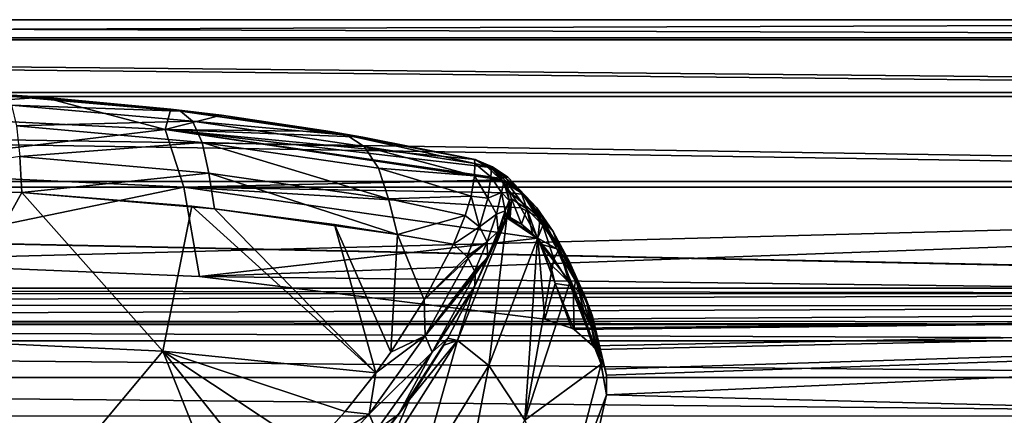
# Model space of a CAD drawing. Header units: millimetres. Extents: x -145 to 145, y -40 to 30.
# Tile 10 of 14: x 6 to 38, y 9 to 22. Entities that reach past the tile are written whole.
import ezdxf

# ---------------------------------------------------------------- set-up
doc = ezdxf.new("R2010")
doc.units = ezdxf.units.MM
doc.header["$LTSCALE"] = 105.533407
for name, color, linetype in [('30', 7, 'CONTINUOUS'), ('34', 7, 'CONTINUOUS'), ('35', 7, 'CONTINUOUS'), ('36', 7, 'CONTINUOUS'), ('38', 7, 'CONTINUOUS'), ('41', 7, 'CONTINUOUS'), ('42', 7, 'CONTINUOUS'), ('43', 7, 'CONTINUOUS'), ('51', 7, 'CONTINUOUS')]:
    doc.layers.add(name, color=color, linetype=linetype)

msp = doc.modelspace()

# ---------------------------------------------------------------- linework, layer by layer
at = {"layer": '30', "color": 7, "linetype": 'CONTINUOUS', "true_color": 0xa2afbf}
for points in [[(-91, 21.165, -5.008), (-91, 21.749, 0.141), (91, 21.165, -5.008), (-91, 21.165, -5.008)], [(-91, 21.749, 0.141), (-91, 21.098, 5.284), (91, 21.749, 0.141), (-91, 21.749, 0.141)], [(91, 21.165, -5.008), (-91, 21.749, 0.141), (91, 21.749, 0.141), (91, 21.165, -5.008)], [(91, 21.749, 0.141), (-91, 21.098, 5.284), (91, 21.098, 5.283), (91, 21.749, 0.141)], [(-91, 19.383, -9.868), (-91, 21.165, -5.008), (91, 19.383, -9.868), (-91, 19.383, -9.868)], [(91, 19.383, -9.868), (-91, 21.165, -5.008), (91, 21.165, -5.008), (91, 19.383, -9.868)], [(-91, 21.098, 5.284), (-91, 19.251, 10.122), (91, 19.251, 10.122), (-91, 21.098, 5.284)], [(91, 21.098, 5.283), (-91, 21.098, 5.284), (91, 19.251, 10.122), (91, 21.098, 5.283)], [(-91, 16.498, -14.172), (-91, 19.383, -9.868), (91, 16.498, -14.172), (-91, 16.498, -14.172)], [(91, 16.498, -14.172), (-91, 19.383, -9.868), (91, 19.383, -9.868), (91, 16.498, -14.172)], [(-91, 19.251, 10.122), (-91, 16.312, 14.386), (91, 16.312, 14.386), (-91, 19.251, 10.122)], [(91, 19.251, 10.122), (-91, 19.251, 10.122), (91, 16.312, 14.386), (91, 19.251, 10.122)], [(-74.007, 13.034, -17.412), (-91, 16.498, -14.172), (74.126, 13.035, -17.411), (-74.007, 13.034, -17.412)], [(74.126, 13.035, -17.411), (-91, 16.498, -14.172), (76.898, 12.99, -17.445), (74.126, 13.035, -17.411)], [(76.898, 12.99, -17.445), (-91, 16.498, -14.172), (91, 12.676, -17.674), (76.898, 12.99, -17.445)], [(91, 12.676, -17.674), (-91, 16.498, -14.172), (91, 16.498, -14.172), (91, 12.676, -17.674)], [(-91, 16.312, 14.386), (0.017, 13.906, 16.723), (91, 16.312, 14.386), (-91, 16.312, 14.386)], [(0.017, 13.906, 16.723), (12.126, 13.409, 17.125), (91, 16.312, 14.386), (0.017, 13.906, 16.723)], [(91, 16.312, 14.386), (12.126, 13.409, 17.125), (91, 12.444, 17.838), (91, 16.312, 14.386)], [(12.126, 13.409, 17.125), (23.346, 12.03, 18.121), (91, 12.444, 17.838), (12.126, 13.409, 17.125)], [(71.484, 12.845, -17.552), (-74.007, 13.034, -17.412), (74.126, 13.035, -17.411), (71.484, 12.845, -17.552)], [(-71.581, 12.856, -17.544), (-74.007, 13.034, -17.412), (71.484, 12.845, -17.552), (-71.581, 12.856, -17.544)], [(-69.242, 12.494, -17.803), (-71.581, 12.856, -17.544), (71.484, 12.845, -17.552), (-69.242, 12.494, -17.803)], [(69.063, 12.462, -17.826), (-69.242, 12.494, -17.803), (71.484, 12.845, -17.552), (69.063, 12.462, -17.826)], [(-67.038, 11.978, -18.155), (-69.242, 12.494, -17.803), (69.063, 12.462, -17.826), (-67.038, 11.978, -18.155)], [(66.904, 11.939, -18.18), (-67.038, 11.978, -18.155), (69.063, 12.462, -17.826), (66.904, 11.939, -18.18)], [(23.346, 12.03, 18.121), (24.203, 11.735, 18.313), (91, 12.444, 17.838), (23.346, 12.03, 18.121)], [(24.203, 11.735, 18.313), (24.29, 11.685, 18.345), (91, 12.444, 17.838), (24.203, 11.735, 18.313)], [(24.29, 11.685, 18.345), (24.897, 11.164, 18.666), (91, 12.444, 17.838), (24.29, 11.685, 18.345)], [(24.897, 11.164, 18.666), (24.994, 11.039, 18.74), (91, 12.444, 17.838), (24.897, 11.164, 18.666)], [(24.994, 11.039, 18.74), (25.299, 10.4, 19.102), (91, 12.444, 17.838), (24.994, 11.039, 18.74)], [(25.299, 10.4, 19.102), (25.341, 10.212, 19.203), (91, 12.444, 17.838), (25.299, 10.4, 19.102)], [(25.341, 10.212, 19.203), (25.346, 9.568, 19.533), (91, 12.444, 17.838), (25.341, 10.212, 19.203)], [(91, 12.444, 17.838), (25.346, 9.568, 19.533), (91, 7.871, 20.276), (91, 12.444, 17.838)], [(-66.589, 11.85, -18.239), (-67.038, 11.978, -18.155), (66.583, 11.847, -18.24), (-66.589, 11.85, -18.239)], [(66.583, 11.847, -18.24), (-67.038, 11.978, -18.155), (66.904, 11.939, -18.18), (66.583, 11.847, -18.24)], [(-65, 11.32, -18.572), (-66.589, 11.85, -18.239), (65.004, 11.32, -18.572), (-65, 11.32, -18.572)], [(65.004, 11.32, -18.572), (-66.589, 11.85, -18.239), (66.583, 11.847, -18.24), (65.004, 11.32, -18.572)], [(25.346, 9.568, 19.533), (24.621, 6.356, 20.801), (91, 7.871, 20.276), (25.346, 9.568, 19.533)]]:
    msp.add_3dface(points, dxfattribs=at)
at = {"layer": '34', "color": 7, "linetype": 'CONTINUOUS', "true_color": 0xa2afbf}
for points in [[(7.048, 19.23, 80.614), (-0.001, 18.732, 59.631), (5.692, 19.318, 80.825), (7.048, 19.23, 80.614)], [(11.004, 18.185, 59.664), (-0.001, 18.732, 59.631), (7.048, 19.23, 80.614), (11.004, 18.185, 59.664)], [(11.188, 18.846, 79.677), (11.004, 18.185, 59.664), (7.048, 19.23, 80.614), (11.188, 18.846, 79.677)], [(-0.001, 18.732, 59.631), (11.004, 18.185, 59.664), (0.007, 16.869, 38.094), (-0.001, 18.732, 59.631)], [(12.833, 18.645, 79.17), (11.004, 18.185, 59.664), (11.188, 18.846, 79.677), (12.833, 18.645, 79.17)], [(16.365, 18.12, 77.785), (11.004, 18.185, 59.664), (12.833, 18.645, 79.17), (16.365, 18.12, 77.785)], [(0.007, 16.869, 38.094), (11.004, 18.185, 59.664), (11.611, 16.317, 38.156), (0.007, 16.869, 38.094)], [(21.903, 16.55, 59.713), (11.004, 18.185, 59.664), (21.855, 16.603, 60.593), (21.903, 16.55, 59.713)], [(11.004, 18.185, 59.664), (21.903, 16.55, 59.713), (11.611, 16.317, 38.156), (11.004, 18.185, 59.664)], [(21.855, 16.603, 60.593), (11.004, 18.185, 59.664), (21.476, 16.964, 67.645), (21.855, 16.603, 60.593)], [(21.476, 16.964, 67.645), (11.004, 18.185, 59.664), (21.081, 17.215, 75.174), (21.476, 16.964, 67.645)], [(21.081, 17.215, 75.174), (11.004, 18.185, 59.664), (17.43, 17.936, 77.281), (21.081, 17.215, 75.174)], [(17.43, 17.936, 77.281), (11.004, 18.185, 59.664), (16.365, 18.12, 77.785), (17.43, 17.936, 77.281)], [(0.017, 13.906, 16.723), (0.007, 16.869, 38.094), (11.611, 16.317, 38.156), (0.017, 13.906, 16.723)], [(12.126, 13.409, 17.125), (0.017, 13.906, 16.723), (11.611, 16.317, 38.156), (12.126, 13.409, 17.125)], [(11.611, 16.317, 38.156), (21.903, 16.55, 59.713), (22.24, 16.125, 53.583), (11.611, 16.317, 38.156)], [(12.126, 13.409, 17.125), (11.611, 16.317, 38.156), (23.109, 14.659, 38.252), (12.126, 13.409, 17.125)], [(23.109, 14.659, 38.252), (11.611, 16.317, 38.156), (22.564, 15.641, 47.82), (23.109, 14.659, 38.252)], [(22.564, 15.641, 47.82), (11.611, 16.317, 38.156), (22.24, 16.125, 53.583), (22.564, 15.641, 47.82)], [(23.346, 12.03, 18.121), (12.126, 13.409, 17.125), (23.109, 14.659, 38.252), (23.346, 12.03, 18.121)], [(23.346, 12.03, 18.121), (23.109, 14.659, 38.252), (23.676, 13.189, 26.673), (23.346, 12.03, 18.121)], [(23.676, 13.189, 26.673), (23.109, 14.659, 38.252), (23.21, 14.462, 36.571), (23.676, 13.189, 26.673)], [(23.514, 13.822, 31.457), (23.676, 13.189, 26.673), (23.21, 14.462, 36.571), (23.514, 13.822, 31.457)]]:
    msp.add_3dface(points, dxfattribs=at)
at = {"layer": '35', "color": 7, "linetype": 'CONTINUOUS', "true_color": 0xa2afbf}
for points in [[(20.507, 11.33, 77.128), (21.527, 10.524, 59.717), (22.102, 15.311, 77.094), (20.507, 11.33, 77.128)], [(20.507, 11.33, 77.128), (22.102, 15.311, 77.094), (21.039, 13.037, 81.575), (20.507, 11.33, 77.128)], [(21.039, 13.037, 81.575), (22.102, 15.311, 77.094), (21.448, 13.933, 80.543), (21.039, 13.037, 81.575)], [(21.448, 13.933, 80.543), (22.102, 15.311, 77.094), (21.679, 14.467, 79.79), (21.448, 13.933, 80.543)], [(21.527, 10.524, 59.717), (23.102, 14.641, 59.001), (22.102, 15.311, 77.094), (21.527, 10.524, 59.717)], [(21.679, 14.467, 79.79), (22.102, 15.311, 77.094), (21.897, 14.961, 78.799), (21.679, 14.467, 79.79)], [(21.897, 14.961, 78.799), (22.102, 15.311, 77.094), (22.047, 15.243, 77.691), (21.897, 14.961, 78.799)], [(22.156, 15.341, 76.309), (22.102, 15.311, 77.094), (22.58, 15.112, 68.42), (22.156, 15.341, 76.309)], [(23.102, 14.641, 59.001), (22.941, 14.806, 61.876), (22.102, 15.311, 77.094), (23.102, 14.641, 59.001)], [(22.102, 15.311, 77.094), (22.941, 14.806, 61.876), (22.58, 15.112, 68.42), (22.102, 15.311, 77.094)], [(22.213, 15.327, 75.28), (22.156, 15.341, 76.309), (22.58, 15.112, 68.42), (22.213, 15.327, 75.28)], [(21.527, 10.524, 59.717), (22.69, 8.75, 42.231), (23.102, 14.641, 59.001), (21.527, 10.524, 59.717)], [(22.69, 8.75, 42.231), (23.633, 13.981, 49.739), (23.102, 14.641, 59.001), (22.69, 8.75, 42.231)], [(22.69, 8.75, 42.231), (24.142, 13.188, 41.09), (23.633, 13.981, 49.739), (22.69, 8.75, 42.231)], [(22.69, 8.75, 42.231), (25.175, 10.569, 23.086), (24.142, 13.188, 41.09), (22.69, 8.75, 42.231)], [(25.175, 10.569, 23.086), (24.876, 11.726, 28.742), (24.142, 13.188, 41.09), (25.175, 10.569, 23.086)], [(24.142, 13.188, 41.09), (24.876, 11.726, 28.742), (24.282, 12.941, 38.731), (24.142, 13.188, 41.09)], [(20.192, 11.407, 83.291), (20.507, 11.33, 77.128), (21.039, 13.037, 81.575), (20.192, 11.407, 83.291)], [(24.282, 12.941, 38.731), (24.876, 11.726, 28.742), (24.587, 12.369, 33.633), (24.282, 12.941, 38.731)], [(18.218, 7.745, 77.339), (19.217, 6.755, 60.266), (20.507, 11.33, 77.128), (18.218, 7.745, 77.339)], [(18.218, 7.745, 77.339), (20.507, 11.33, 77.128), (18.947, 9.42, 85.233), (18.218, 7.745, 77.339)], [(18.947, 9.42, 85.233), (20.507, 11.33, 77.128), (20.062, 11.18, 83.521), (18.947, 9.42, 85.233)], [(19.217, 6.755, 60.266), (21.527, 10.524, 59.717), (20.507, 11.33, 77.128), (19.217, 6.755, 60.266)], [(20.062, 11.18, 83.521), (20.507, 11.33, 77.128), (20.192, 11.407, 83.291), (20.062, 11.18, 83.521)], [(23.894, 5.692, 24.756), (25.175, 10.569, 23.086), (22.69, 8.75, 42.231), (23.894, 5.692, 24.756)], [(23.894, 5.692, 24.756), (25.346, 9.568, 19.533), (25.175, 10.569, 23.086), (23.894, 5.692, 24.756)], [(19.217, 6.755, 60.266), (20.392, 4.655, 43.192), (21.527, 10.524, 59.717), (19.217, 6.755, 60.266)], [(20.392, 4.655, 43.192), (22.69, 8.75, 42.231), (21.527, 10.524, 59.717), (20.392, 4.655, 43.192)], [(17.698, 7.763, 86.746), (18.218, 7.745, 77.339), (18.947, 9.42, 85.233), (17.698, 7.763, 86.746)], [(24.621, 6.356, 20.801), (25.346, 9.568, 19.533), (23.894, 5.692, 24.756), (24.621, 6.356, 20.801)]]:
    msp.add_3dface(points, dxfattribs=at)
at = {"layer": '36', "color": 7, "linetype": 'CONTINUOUS', "true_color": 0xa2afbf}
for points in [[(6.354, 16.143, 87.194), (0.002, 16.325, 87.654), (3.679, 11.327, 90.737), (6.354, 16.143, 87.194)], [(10.931, 10.988, 89.472), (6.354, 16.143, 87.194), (3.679, 11.327, 90.737), (10.931, 10.988, 89.472)], [(11.87, 15.69, 86.014), (6.354, 16.143, 87.194), (10.931, 10.988, 89.472), (11.87, 15.69, 86.014)], [(17.856, 10.284, 86.993), (11.87, 15.69, 86.014), (10.931, 10.988, 89.472), (17.856, 10.284, 86.993)], [(12.61, 15.609, 85.796), (11.87, 15.69, 86.014), (17.856, 10.284, 86.993), (12.61, 15.609, 85.796)], [(16.505, 15.099, 84.391), (12.61, 15.609, 85.796), (17.856, 10.284, 86.993), (16.505, 15.099, 84.391)], [(18.559, 14.775, 83.46), (16.505, 15.099, 84.391), (18.335, 10.951, 86.324), (18.559, 14.775, 83.46)], [(18.335, 10.951, 86.324), (16.505, 15.099, 84.391), (17.856, 10.284, 86.993), (18.335, 10.951, 86.324)], [(19.421, 12.657, 84.539), (18.559, 14.775, 83.46), (18.335, 10.951, 86.324), (19.421, 12.657, 84.539)], [(20.374, 14.456, 82.514), (18.559, 14.775, 83.46), (19.421, 12.657, 84.539), (20.374, 14.456, 82.514)], [(6.644, 5.859, 92.901), (3.679, 11.327, 90.737), (-0.046, 5.995, 93.408), (6.644, 5.859, 92.901)], [(10.931, 10.988, 89.472), (3.679, 11.327, 90.737), (6.644, 5.859, 92.901), (10.931, 10.988, 89.472)], [(13.165, 5.4, 91.4), (10.931, 10.988, 89.472), (6.644, 5.859, 92.901), (13.165, 5.4, 91.4)], [(17.856, 10.284, 86.993), (10.931, 10.988, 89.472), (16.854, 9.026, 88.21), (17.856, 10.284, 86.993)], [(16.854, 9.026, 88.21), (10.931, 10.988, 89.472), (15.743, 7.798, 89.346), (16.854, 9.026, 88.21)], [(15.743, 7.798, 89.346), (10.931, 10.988, 89.472), (14.477, 6.548, 90.443), (15.743, 7.798, 89.346)], [(14.477, 6.548, 90.443), (10.931, 10.988, 89.472), (13.165, 5.4, 91.4), (14.477, 6.548, 90.443)]]:
    msp.add_3dface(points, dxfattribs=at)
at = {"layer": '38', "color": 7, "linetype": 'CONTINUOUS', "true_color": 0xa2afbf}
for points in [[(11.188, 18.846, 79.677), (7.048, 19.23, 80.614), (5.692, 19.318, 80.825), (11.188, 18.846, 79.677)], [(11.188, 18.846, 79.677), (5.692, 19.318, 80.825), (5.82, 19.276, 82.326), (11.188, 18.846, 79.677)], [(11.188, 18.846, 79.677), (5.82, 19.276, 82.326), (11.506, 18.777, 81.13), (11.188, 18.846, 79.677)], [(5.82, 19.276, 82.326), (6.016, 18.977, 83.786), (11.506, 18.777, 81.13), (5.82, 19.276, 82.326)], [(6.016, 18.977, 83.786), (6.173, 18.301, 85.121), (11.893, 18.452, 82.525), (6.016, 18.977, 83.786)], [(11.506, 18.777, 81.13), (6.016, 18.977, 83.786), (11.893, 18.452, 82.525), (11.506, 18.777, 81.13)], [(12.833, 18.645, 79.17), (11.188, 18.846, 79.677), (11.506, 18.777, 81.13), (12.833, 18.645, 79.17)], [(16.365, 18.12, 77.785), (12.833, 18.645, 79.17), (11.506, 18.777, 81.13), (16.365, 18.12, 77.785)], [(16.911, 17.999, 79.132), (16.365, 18.12, 77.785), (11.506, 18.777, 81.13), (16.911, 17.999, 79.132)], [(16.911, 17.999, 79.132), (11.506, 18.777, 81.13), (11.893, 18.452, 82.525), (16.911, 17.999, 79.132)], [(11.893, 18.452, 82.525), (6.173, 18.301, 85.121), (12.204, 17.764, 83.805), (11.893, 18.452, 82.525)], [(6.173, 18.301, 85.121), (6.28, 17.306, 86.242), (12.204, 17.764, 83.805), (6.173, 18.301, 85.121)], [(17.477, 17.633, 80.422), (16.911, 17.999, 79.132), (11.893, 18.452, 82.525), (17.477, 17.633, 80.422)], [(17.477, 17.633, 80.422), (11.893, 18.452, 82.525), (12.204, 17.764, 83.805), (17.477, 17.633, 80.422)], [(17.43, 17.936, 77.281), (16.365, 18.12, 77.785), (16.911, 17.999, 79.132), (17.43, 17.936, 77.281)], [(17.43, 17.936, 77.281), (16.911, 17.999, 79.132), (21.052, 17.209, 76.711), (17.43, 17.936, 77.281)], [(16.911, 17.999, 79.132), (17.477, 17.633, 80.422), (21.067, 17.08, 77.857), (16.911, 17.999, 79.132)], [(21.052, 17.209, 76.711), (16.911, 17.999, 79.132), (21.067, 17.08, 77.857), (21.052, 17.209, 76.711)], [(21.081, 17.215, 75.174), (17.43, 17.936, 77.281), (21.052, 17.209, 76.711), (21.081, 17.215, 75.174)], [(12.204, 17.764, 83.805), (6.28, 17.306, 86.242), (12.42, 16.77, 84.886), (12.204, 17.764, 83.805)], [(18.262, 15.932, 82.622), (17.936, 16.926, 81.61), (12.204, 17.764, 83.805), (18.262, 15.932, 82.622)], [(18.262, 15.932, 82.622), (12.204, 17.764, 83.805), (12.42, 16.77, 84.886), (18.262, 15.932, 82.622)], [(17.936, 16.926, 81.61), (17.477, 17.633, 80.422), (12.204, 17.764, 83.805), (17.936, 16.926, 81.61)], [(17.477, 17.633, 80.422), (17.936, 16.926, 81.61), (21.059, 16.68, 79.256), (17.477, 17.633, 80.422)], [(21.067, 17.08, 77.857), (17.477, 17.633, 80.422), (21.059, 16.68, 79.256), (21.067, 17.08, 77.857)], [(0.002, 16.325, 87.654), (6.354, 16.143, 87.194), (6.28, 17.306, 86.242), (0.002, 16.325, 87.654)], [(6.28, 17.306, 86.242), (6.354, 16.143, 87.194), (12.42, 16.77, 84.886), (6.28, 17.306, 86.242)], [(6.354, 16.143, 87.194), (12.61, 15.609, 85.796), (12.42, 16.77, 84.886), (6.354, 16.143, 87.194)], [(12.61, 15.609, 85.796), (18.559, 14.775, 83.46), (12.42, 16.77, 84.886), (12.61, 15.609, 85.796)], [(18.559, 14.775, 83.46), (18.262, 15.932, 82.622), (12.42, 16.77, 84.886), (18.559, 14.775, 83.46)], [(17.936, 16.926, 81.61), (18.262, 15.932, 82.622), (20.945, 16.024, 80.504), (17.936, 16.926, 81.61)], [(21.059, 16.68, 79.256), (17.936, 16.926, 81.61), (20.945, 16.024, 80.504), (21.059, 16.68, 79.256)], [(6.354, 16.143, 87.194), (11.87, 15.69, 86.014), (12.61, 15.609, 85.796), (6.354, 16.143, 87.194)], [(20.945, 16.024, 80.504), (18.262, 15.932, 82.622), (20.758, 15.39, 81.392), (20.945, 16.024, 80.504)], [(18.262, 15.932, 82.622), (18.559, 14.775, 83.46), (20.758, 15.39, 81.392), (18.262, 15.932, 82.622)], [(12.61, 15.609, 85.796), (16.505, 15.099, 84.391), (18.559, 14.775, 83.46), (12.61, 15.609, 85.796)], [(18.559, 14.775, 83.46), (20.374, 14.456, 82.514), (20.758, 15.39, 81.392), (18.559, 14.775, 83.46)]]:
    msp.add_3dface(points, dxfattribs=at)
at = {"layer": '41', "color": 7, "linetype": 'CONTINUOUS', "true_color": 0xa2afbf}
for points in [[(20.374, 14.456, 82.514), (19.421, 12.657, 84.539), (20.811, 14.056, 82.351), (20.374, 14.456, 82.514)], [(20.811, 14.056, 82.351), (19.421, 12.657, 84.539), (20.846, 14.009, 82.325), (20.811, 14.056, 82.351)], [(20.846, 14.009, 82.325), (19.421, 12.657, 84.539), (19.454, 11.481, 85.127), (20.846, 14.009, 82.325)], [(20.846, 14.009, 82.325), (19.454, 11.481, 85.127), (21.054, 13.58, 82.045), (20.846, 14.009, 82.325)], [(21.054, 13.58, 82.045), (19.454, 11.481, 85.127), (21.068, 13.525, 82.003), (21.054, 13.58, 82.045)], [(21.068, 13.525, 82.003), (19.454, 11.481, 85.127), (21.076, 13.48, 81.968), (21.068, 13.525, 82.003)], [(21.076, 13.48, 81.968), (19.454, 11.481, 85.127), (19.685, 10.956, 84.766), (21.076, 13.48, 81.968)], [(21.076, 13.48, 81.968), (19.685, 10.956, 84.766), (21.062, 13.111, 81.648), (21.076, 13.48, 81.968)], [(19.685, 10.956, 84.766), (21.039, 13.037, 81.575), (21.062, 13.111, 81.648), (19.685, 10.956, 84.766)], [(20.192, 11.407, 83.291), (21.039, 13.037, 81.575), (19.685, 10.956, 84.766), (20.192, 11.407, 83.291)], [(19.421, 12.657, 84.539), (18.335, 10.951, 86.324), (19.454, 11.481, 85.127), (19.421, 12.657, 84.539)], [(19.454, 11.481, 85.127), (17.856, 10.284, 86.993), (17.638, 8.944, 87.676), (19.454, 11.481, 85.127)], [(19.454, 11.481, 85.127), (17.638, 8.944, 87.676), (19.685, 10.956, 84.766), (19.454, 11.481, 85.127)], [(18.335, 10.951, 86.324), (17.856, 10.284, 86.993), (19.454, 11.481, 85.127), (18.335, 10.951, 86.324)], [(20.062, 11.18, 83.521), (20.192, 11.407, 83.291), (18.588, 8.935, 85.863), (20.062, 11.18, 83.521)], [(20.192, 11.407, 83.291), (19.685, 10.956, 84.766), (18.588, 8.935, 85.863), (20.192, 11.407, 83.291)], [(19.685, 10.956, 84.766), (17.638, 8.944, 87.676), (17.865, 8.414, 87.318), (19.685, 10.956, 84.766)], [(19.685, 10.956, 84.766), (17.865, 8.414, 87.318), (18.588, 8.935, 85.863), (19.685, 10.956, 84.766)], [(18.947, 9.42, 85.233), (20.062, 11.18, 83.521), (18.588, 8.935, 85.863), (18.947, 9.42, 85.233)], [(17.856, 10.284, 86.993), (16.854, 9.026, 88.21), (17.638, 8.944, 87.676), (17.856, 10.284, 86.993)], [(17.698, 7.763, 86.746), (18.947, 9.42, 85.233), (18.588, 8.935, 85.863), (17.698, 7.763, 86.746)], [(16.854, 9.026, 88.21), (15.743, 7.798, 89.346), (17.638, 8.944, 87.676), (16.854, 9.026, 88.21)], [(17.638, 8.944, 87.676), (15.743, 7.798, 89.346), (15.371, 6.496, 89.931), (17.638, 8.944, 87.676)], [(17.638, 8.944, 87.676), (15.371, 6.496, 89.931), (17.865, 8.414, 87.318), (17.638, 8.944, 87.676)], [(17.698, 7.763, 86.746), (18.588, 8.935, 85.863), (16.542, 6.499, 88.191), (17.698, 7.763, 86.746)], [(18.588, 8.935, 85.863), (17.865, 8.414, 87.318), (16.542, 6.499, 88.191), (18.588, 8.935, 85.863)]]:
    msp.add_3dface(points, dxfattribs=at)
at = {"layer": '42', "color": 7, "linetype": 'CONTINUOUS', "true_color": 0xa2afbf}
for points in [[(21.081, 17.215, 75.174), (21.052, 17.209, 76.711), (21.643, 16.97, 75.21), (21.081, 17.215, 75.174)], [(21.052, 17.209, 76.711), (21.067, 17.08, 77.857), (21.604, 16.94, 76.754), (21.052, 17.209, 76.711)], [(21.643, 16.97, 75.21), (21.052, 17.209, 76.711), (21.604, 16.94, 76.754), (21.643, 16.97, 75.21)], [(21.067, 17.08, 77.857), (21.059, 16.68, 79.256), (21.589, 16.642, 78.367), (21.067, 17.08, 77.857)], [(21.604, 16.94, 76.754), (21.067, 17.08, 77.857), (21.589, 16.642, 78.367), (21.604, 16.94, 76.754)], [(21.643, 16.97, 75.21), (21.604, 16.94, 76.754), (22.06, 16.519, 75.243), (21.643, 16.97, 75.21)], [(21.059, 16.68, 79.256), (20.945, 16.024, 80.504), (21.488, 15.952, 79.899), (21.059, 16.68, 79.256)], [(21.589, 16.642, 78.367), (21.059, 16.68, 79.256), (21.488, 15.952, 79.899), (21.589, 16.642, 78.367)], [(21.589, 16.642, 78.367), (21.488, 15.952, 79.899), (21.938, 16.139, 78.305), (21.589, 16.642, 78.367)], [(21.604, 16.94, 76.754), (21.589, 16.642, 78.367), (22.004, 16.472, 76.765), (21.604, 16.94, 76.754)], [(22.004, 16.472, 76.765), (21.589, 16.642, 78.367), (21.938, 16.139, 78.305), (22.004, 16.472, 76.765)], [(22.06, 16.519, 75.243), (21.604, 16.94, 76.754), (22.004, 16.472, 76.765), (22.06, 16.519, 75.243)], [(22.004, 16.472, 76.765), (21.938, 16.139, 78.305), (22.182, 15.883, 76.757), (22.004, 16.472, 76.765)], [(22.06, 16.519, 75.243), (22.004, 16.472, 76.765), (22.182, 15.883, 76.757), (22.06, 16.519, 75.243)], [(22.261, 15.938, 75.268), (22.06, 16.519, 75.243), (22.182, 15.883, 76.757), (22.261, 15.938, 75.268)], [(20.945, 16.024, 80.504), (20.758, 15.39, 81.392), (21.216, 15.025, 81.206), (20.945, 16.024, 80.504)], [(21.488, 15.952, 79.899), (20.945, 16.024, 80.504), (21.216, 15.025, 81.206), (21.488, 15.952, 79.899)], [(21.938, 16.139, 78.305), (21.488, 15.952, 79.899), (21.774, 15.439, 79.713), (21.938, 16.139, 78.305)], [(21.938, 16.139, 78.305), (21.774, 15.439, 79.713), (22.055, 15.545, 78.196), (21.938, 16.139, 78.305)], [(22.182, 15.883, 76.757), (21.938, 16.139, 78.305), (22.055, 15.545, 78.196), (22.182, 15.883, 76.757)], [(21.488, 15.952, 79.899), (21.216, 15.025, 81.206), (21.774, 15.439, 79.713), (21.488, 15.952, 79.899)], [(22.102, 15.311, 77.094), (22.182, 15.883, 76.757), (22.055, 15.545, 78.196), (22.102, 15.311, 77.094)], [(22.102, 15.311, 77.094), (22.156, 15.341, 76.309), (22.182, 15.883, 76.757), (22.102, 15.311, 77.094)], [(22.156, 15.341, 76.309), (22.213, 15.327, 75.28), (22.261, 15.938, 75.268), (22.156, 15.341, 76.309)], [(22.156, 15.341, 76.309), (22.261, 15.938, 75.268), (22.182, 15.883, 76.757), (22.156, 15.341, 76.309)], [(20.758, 15.39, 81.392), (20.374, 14.456, 82.514), (21.216, 15.025, 81.206), (20.758, 15.39, 81.392)], [(21.774, 15.439, 79.713), (21.216, 15.025, 81.206), (21.467, 14.536, 80.93), (21.774, 15.439, 79.713)], [(21.774, 15.439, 79.713), (21.467, 14.536, 80.93), (21.822, 14.883, 79.456), (21.774, 15.439, 79.713)], [(22.055, 15.545, 78.196), (21.774, 15.439, 79.713), (21.822, 14.883, 79.456), (22.055, 15.545, 78.196)], [(21.897, 14.961, 78.799), (22.055, 15.545, 78.196), (21.822, 14.883, 79.456), (21.897, 14.961, 78.799)], [(21.897, 14.961, 78.799), (22.047, 15.243, 77.691), (22.055, 15.545, 78.196), (21.897, 14.961, 78.799)], [(22.047, 15.243, 77.691), (22.102, 15.311, 77.094), (22.055, 15.545, 78.196), (22.047, 15.243, 77.691)], [(20.374, 14.456, 82.514), (20.811, 14.056, 82.351), (21.216, 15.025, 81.206), (20.374, 14.456, 82.514)], [(21.216, 15.025, 81.206), (20.811, 14.056, 82.351), (21.467, 14.536, 80.93), (21.216, 15.025, 81.206)], [(21.822, 14.883, 79.456), (21.467, 14.536, 80.93), (21.481, 14.037, 80.57), (21.822, 14.883, 79.456)], [(21.679, 14.467, 79.79), (21.822, 14.883, 79.456), (21.481, 14.037, 80.57), (21.679, 14.467, 79.79)], [(21.679, 14.467, 79.79), (21.897, 14.961, 78.799), (21.822, 14.883, 79.456), (21.679, 14.467, 79.79)], [(20.811, 14.056, 82.351), (20.846, 14.009, 82.325), (21.467, 14.536, 80.93), (20.811, 14.056, 82.351)], [(20.846, 14.009, 82.325), (21.054, 13.58, 82.045), (21.467, 14.536, 80.93), (20.846, 14.009, 82.325)], [(21.467, 14.536, 80.93), (21.054, 13.58, 82.045), (21.481, 14.037, 80.57), (21.467, 14.536, 80.93)], [(21.448, 13.933, 80.543), (21.679, 14.467, 79.79), (21.481, 14.037, 80.57), (21.448, 13.933, 80.543)], [(21.039, 13.037, 81.575), (21.448, 13.933, 80.543), (21.062, 13.111, 81.648), (21.039, 13.037, 81.575)], [(21.054, 13.58, 82.045), (21.068, 13.525, 82.003), (21.481, 14.037, 80.57), (21.054, 13.58, 82.045)], [(21.062, 13.111, 81.648), (21.448, 13.933, 80.543), (21.481, 14.037, 80.57), (21.062, 13.111, 81.648)], [(21.076, 13.48, 81.968), (21.062, 13.111, 81.648), (21.481, 14.037, 80.57), (21.076, 13.48, 81.968)], [(21.068, 13.525, 82.003), (21.076, 13.48, 81.968), (21.481, 14.037, 80.57), (21.068, 13.525, 82.003)]]:
    msp.add_3dface(points, dxfattribs=at)
at = {"layer": '43', "color": 7, "linetype": 'CONTINUOUS', "true_color": 0xa2afbf}
for points in [[(21.476, 16.964, 67.645), (21.081, 17.215, 75.174), (22.144, 16.633, 65.704), (21.476, 16.964, 67.645)], [(21.081, 17.215, 75.174), (21.643, 16.97, 75.21), (22.144, 16.633, 65.704), (21.081, 17.215, 75.174)], [(21.855, 16.603, 60.593), (21.476, 16.964, 67.645), (22.144, 16.633, 65.704), (21.855, 16.603, 60.593)], [(21.643, 16.97, 75.21), (22.06, 16.519, 75.243), (22.561, 16.187, 65.792), (21.643, 16.97, 75.21)], [(22.144, 16.633, 65.704), (21.643, 16.97, 75.21), (22.561, 16.187, 65.792), (22.144, 16.633, 65.704)], [(22.662, 16.076, 56.209), (21.855, 16.603, 60.593), (22.144, 16.633, 65.704), (22.662, 16.076, 56.209)], [(21.903, 16.55, 59.713), (21.855, 16.603, 60.593), (22.662, 16.076, 56.209), (21.903, 16.55, 59.713)], [(22.24, 16.125, 53.583), (21.903, 16.55, 59.713), (22.662, 16.076, 56.209), (22.24, 16.125, 53.583)], [(22.06, 16.519, 75.243), (22.261, 15.938, 75.268), (22.762, 15.609, 65.871), (22.06, 16.519, 75.243)], [(22.06, 16.519, 75.243), (22.762, 15.609, 65.871), (22.561, 16.187, 65.792), (22.06, 16.519, 75.243)], [(22.662, 16.076, 56.209), (22.144, 16.633, 65.704), (23.078, 15.636, 56.353), (22.662, 16.076, 56.209)], [(22.144, 16.633, 65.704), (22.561, 16.187, 65.792), (23.078, 15.636, 56.353), (22.144, 16.633, 65.704)], [(22.564, 15.641, 47.82), (22.24, 16.125, 53.583), (23.193, 15.3, 46.73), (22.564, 15.641, 47.82)], [(23.193, 15.3, 46.73), (22.24, 16.125, 53.583), (22.662, 16.076, 56.209), (23.193, 15.3, 46.73)], [(22.762, 15.609, 65.871), (23.278, 15.064, 56.486), (22.561, 16.187, 65.792), (22.762, 15.609, 65.871)], [(22.561, 16.187, 65.792), (23.278, 15.064, 56.486), (23.078, 15.636, 56.353), (22.561, 16.187, 65.792)], [(23.193, 15.3, 46.73), (22.662, 16.076, 56.209), (23.608, 14.869, 46.929), (23.193, 15.3, 46.73)], [(22.662, 16.076, 56.209), (23.078, 15.636, 56.353), (23.608, 14.869, 46.929), (22.662, 16.076, 56.209)], [(22.213, 15.327, 75.28), (22.58, 15.112, 68.42), (22.261, 15.938, 75.268), (22.213, 15.327, 75.28)], [(22.261, 15.938, 75.268), (22.58, 15.112, 68.42), (22.762, 15.609, 65.871), (22.261, 15.938, 75.268)], [(23.109, 14.659, 38.252), (22.564, 15.641, 47.82), (23.193, 15.3, 46.73), (23.109, 14.659, 38.252)], [(22.58, 15.112, 68.42), (22.941, 14.806, 61.876), (22.762, 15.609, 65.871), (22.58, 15.112, 68.42)], [(22.941, 14.806, 61.876), (23.102, 14.641, 59.001), (22.762, 15.609, 65.871), (22.941, 14.806, 61.876)], [(22.762, 15.609, 65.871), (23.102, 14.641, 59.001), (23.278, 15.064, 56.486), (22.762, 15.609, 65.871)], [(23.278, 15.064, 56.486), (23.808, 14.305, 47.116), (23.078, 15.636, 56.353), (23.278, 15.064, 56.486)], [(23.078, 15.636, 56.353), (23.808, 14.305, 47.116), (23.608, 14.869, 46.929), (23.078, 15.636, 56.353)], [(23.102, 14.641, 59.001), (23.633, 13.981, 49.739), (23.278, 15.064, 56.486), (23.102, 14.641, 59.001)], [(23.735, 14.306, 37.273), (23.109, 14.659, 38.252), (23.193, 15.3, 46.73), (23.735, 14.306, 37.273)], [(23.735, 14.306, 37.273), (23.193, 15.3, 46.73), (24.148, 13.887, 37.526), (23.735, 14.306, 37.273)], [(23.193, 15.3, 46.73), (23.608, 14.869, 46.929), (24.148, 13.887, 37.526), (23.193, 15.3, 46.73)], [(23.278, 15.064, 56.486), (23.633, 13.981, 49.739), (23.808, 14.305, 47.116), (23.278, 15.064, 56.486)], [(23.808, 14.305, 47.116), (24.348, 13.332, 37.766), (23.608, 14.869, 46.929), (23.808, 14.305, 47.116)], [(23.608, 14.869, 46.929), (24.348, 13.332, 37.766), (24.148, 13.887, 37.526), (23.608, 14.869, 46.929)], [(23.21, 14.462, 36.571), (23.109, 14.659, 38.252), (23.735, 14.306, 37.273), (23.21, 14.462, 36.571)], [(23.514, 13.822, 31.457), (23.21, 14.462, 36.571), (24.259, 13.095, 27.825), (23.514, 13.822, 31.457)], [(24.259, 13.095, 27.825), (23.21, 14.462, 36.571), (23.735, 14.306, 37.273), (24.259, 13.095, 27.825)], [(23.633, 13.981, 49.739), (24.142, 13.188, 41.09), (23.808, 14.305, 47.116), (23.633, 13.981, 49.739)], [(24.259, 13.095, 27.825), (23.735, 14.306, 37.273), (24.685, 12.678, 28.132), (24.259, 13.095, 27.825)], [(23.735, 14.306, 37.273), (24.148, 13.887, 37.526), (24.685, 12.678, 28.132), (23.735, 14.306, 37.273)], [(24.142, 13.188, 41.09), (24.282, 12.941, 38.731), (23.808, 14.305, 47.116), (24.142, 13.188, 41.09)], [(23.808, 14.305, 47.116), (24.282, 12.941, 38.731), (24.348, 13.332, 37.766), (23.808, 14.305, 47.116)], [(23.676, 13.189, 26.673), (23.514, 13.822, 31.457), (24.259, 13.095, 27.825), (23.676, 13.189, 26.673)], [(24.348, 13.332, 37.766), (24.89, 12.126, 28.434), (24.148, 13.887, 37.526), (24.348, 13.332, 37.766)], [(24.148, 13.887, 37.526), (24.89, 12.126, 28.434), (24.685, 12.678, 28.132), (24.148, 13.887, 37.526)], [(24.203, 11.735, 18.313), (23.346, 12.03, 18.121), (23.676, 13.189, 26.673), (24.203, 11.735, 18.313)], [(24.29, 11.685, 18.345), (24.203, 11.735, 18.313), (23.676, 13.189, 26.673), (24.29, 11.685, 18.345)], [(24.29, 11.685, 18.345), (23.676, 13.189, 26.673), (24.259, 13.095, 27.825), (24.29, 11.685, 18.345)], [(24.282, 12.941, 38.731), (24.587, 12.369, 33.633), (24.348, 13.332, 37.766), (24.282, 12.941, 38.731)], [(24.587, 12.369, 33.633), (24.876, 11.726, 28.742), (24.348, 13.332, 37.766), (24.587, 12.369, 33.633)], [(24.348, 13.332, 37.766), (24.876, 11.726, 28.742), (24.89, 12.126, 28.434), (24.348, 13.332, 37.766)], [(24.994, 11.039, 18.74), (24.897, 11.164, 18.666), (24.259, 13.095, 27.825), (24.994, 11.039, 18.74)], [(24.994, 11.039, 18.74), (24.259, 13.095, 27.825), (24.685, 12.678, 28.132), (24.994, 11.039, 18.74)], [(24.897, 11.164, 18.666), (24.29, 11.685, 18.345), (24.259, 13.095, 27.825), (24.897, 11.164, 18.666)], [(25.341, 10.212, 19.203), (25.299, 10.4, 19.102), (24.685, 12.678, 28.132), (25.341, 10.212, 19.203)], [(24.89, 12.126, 28.434), (25.341, 10.212, 19.203), (24.685, 12.678, 28.132), (24.89, 12.126, 28.434)], [(25.299, 10.4, 19.102), (24.994, 11.039, 18.74), (24.685, 12.678, 28.132), (25.299, 10.4, 19.102)], [(24.876, 11.726, 28.742), (25.175, 10.569, 23.086), (24.89, 12.126, 28.434), (24.876, 11.726, 28.742)], [(25.346, 9.568, 19.533), (25.341, 10.212, 19.203), (24.89, 12.126, 28.434), (25.346, 9.568, 19.533)], [(25.175, 10.569, 23.086), (25.346, 9.568, 19.533), (24.89, 12.126, 28.434), (25.175, 10.569, 23.086)]]:
    msp.add_3dface(points, dxfattribs=at)
at = {"layer": '51', "color": 7, "linetype": 'CONTINUOUS', "true_color": 0xa2afbf}
for points in [[(-65, 11.32, -18.572), (65.004, 11.32, -18.572), (63.533, 10.127, -19.359), (-65, 11.32, -18.572)], [(-65, 11.32, -18.572), (63.533, 10.127, -19.359), (-63.533, 10.127, -19.359), (-65, 11.32, -18.572)], [(62.224, 8.874, -20.328), (-62.221, 8.874, -20.328), (-63.533, 10.127, -19.359), (62.224, 8.874, -20.328)], [(63.533, 10.127, -19.359), (62.224, 8.874, -20.328), (-63.533, 10.127, -19.359), (63.533, 10.127, -19.359)]]:
    msp.add_3dface(points, dxfattribs=at)

doc.saveas('drawing.dxf')
